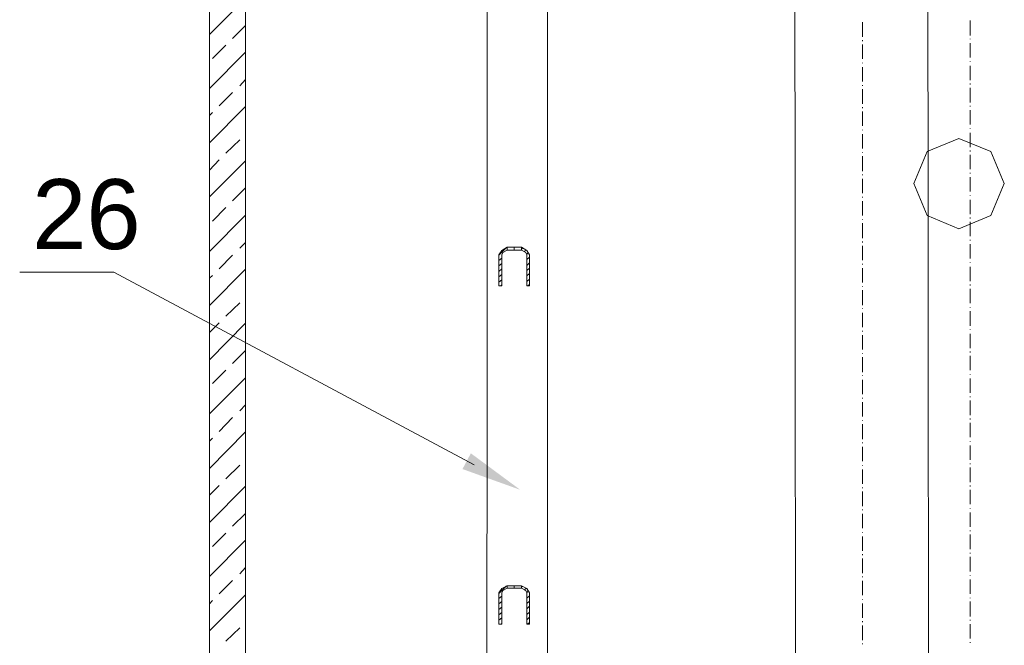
# Model space of a CAD drawing. Extents: x -23500 to 2637, y 21242 to 29547.
# Tile 65 of 121: x -9645 to -8626, y 26319 to 26967. Entities that reach past the tile are written whole.
import ezdxf

# ---------------------------------------------------------------- set-up
doc = ezdxf.new("R2010")
doc.units = 0
doc.header["$LTSCALE"] = 25
doc.layers.get('0').update_dxf_attribs({"linetype": 'CONTINUOUS', "lineweight": 13})
doc.styles.get("Standard").update_dxf_attribs({"font": 'ARIAL.TTF', "height": 50})

msp = doc.modelspace()

# ---------------------------------------------------------------- hatches: boundary and pattern name
h = msp.add_hatch(color=7)
h.dxf.hatch_style = 2
h.paths.add_polyline_path([(-9126.841, 26480.271), (-9186.672, 26501.805), (-9177.98, 26518.077)])

# ---------------------------------------------------------------- linework, layer by layer
at = {"color": 7, "lineweight": 9}
msp.add_lwpolyline([(-9174.41, 26506.321), (-9547.436, 26705.757), (-9644.833, 26705.757)], dxfattribs=at)
for points, knots in [([(-9160.887, 27648.066), (-9160.887, 27648.066), (-9098.42, 27648.066), (-9098.42, 27648.066), (-9098.42, 27648.066), (-9099.908, 22797.091), (-9099.908, 22797.091), (-9099.908, 22797.091), (-9162.868, 22797.091), (-9162.868, 22797.091), (-9162.868, 22797.091), (-9160.887, 27648.066), (-9160.887, 27648.066), (-9160.887, 27648.066), (-9160.887, 27648.066), (-9160.887, 27648.066)], [0, 0, 0, 0, 1, 1, 1, 2, 2, 2, 3, 3, 3, 4, 4, 4, 5, 5, 5, 5]), ([(-9411.211, 27522.652), (-9411.211, 27522.652), (-9448.385, 27522.652), (-9448.385, 27522.652), (-9448.385, 27522.652), (-9448.385, 22797.091), (-9448.385, 22797.091), (-9448.385, 22797.091), (-9411.211, 22797.091), (-9411.211, 22797.091), (-9411.211, 22797.091), (-9411.211, 27522.652), (-9411.211, 27522.652)], [0, 0, 0, 0, 1, 1, 1, 2, 2, 2, 3, 3, 3, 4, 4, 4, 4]), ([(-8705.337, 27522.652), (-8705.337, 27522.652), (-8703.344, 25002.978), (-8703.344, 25002.978), (-8703.344, 25002.978), (-8841.158, 25002.978), (-8841.158, 25002.978), (-8841.158, 25002.978), (-8843.139, 27522.652), (-8843.139, 27522.652)], [0, 0, 0, 0, 1, 1, 1, 2, 2, 2, 3, 3, 3, 3]), ([(-8626.016, 26797.44), (-8626.016, 26797.44), (-8639.893, 26830.642), (-8639.893, 26830.642), (-8639.893, 26830.642), (-8673.107, 26844.026), (-8673.107, 26844.026), (-8673.107, 26844.026), (-8705.829, 26830.642), (-8705.829, 26830.642), (-8705.829, 26830.642), (-8719.705, 26797.44), (-8719.705, 26797.44), (-8719.705, 26797.44), (-8705.829, 26764.226), (-8705.829, 26764.226), (-8705.829, 26764.226), (-8673.107, 26750.337), (-8673.107, 26750.337), (-8673.107, 26750.337), (-8639.893, 26764.226), (-8639.893, 26764.226), (-8639.893, 26764.226), (-8626.016, 26797.44), (-8626.016, 26797.44), (-8626.016, 26797.44), (-8626.016, 26797.44), (-8626.016, 26797.44)], [0, 0, 0, 0, 1, 1, 1, 2, 2, 2, 3, 3, 3, 4, 4, 4, 5, 5, 5, 6, 6, 6, 7, 7, 7, 8, 8, 8, 9, 9, 9, 9])]:
    msp.add_open_spline(points, degree=3, knots=knots, dxfattribs=at)
for points in [[(-9448.386, 26951.603), (-9448.386, 26951.603), (-9411.211, 26989.27), (-9411.211, 26989.27)], [(-9424.595, 26947.629), (-9424.595, 26947.629), (-9411.211, 26961.013), (-9411.211, 26961.013)], [(-8772.749, 26964.495), (-8772.749, 26964.495), (-8772.749, 26949.118), (-8772.749, 26949.118)], [(-8661.211, 26965.983), (-8661.211, 26965.983), (-8661.211, 26950.606), (-8661.211, 26950.606)], [(-9445.422, 26926.815), (-9445.422, 26926.815), (-9431.533, 26940.691), (-9431.533, 26940.691)], [(-8772.749, 26945.649), (-8772.749, 26945.649), (-8772.749, 26944.665), (-8772.749, 26944.665)], [(-8772.749, 26941.196), (-8772.749, 26941.196), (-8772.749, 26926.323), (-8772.749, 26926.323)], [(-8661.211, 26947.137), (-8661.211, 26947.137), (-8661.211, 26946.645), (-8661.211, 26946.645)], [(-8661.211, 26942.684), (-8661.211, 26942.684), (-8661.211, 26927.812), (-8661.211, 26927.812)], [(-9448.386, 26895.581), (-9448.386, 26895.581), (-9411.211, 26933.261), (-9411.211, 26933.261)], [(-8772.749, 26922.35), (-8772.749, 26922.35), (-8772.749, 26921.858), (-8772.749, 26921.858)], [(-8772.749, 26917.897), (-8772.749, 26917.897), (-8772.749, 26903.024), (-8772.749, 26903.024)], [(-8661.211, 26923.838), (-8661.211, 26923.838), (-8661.211, 26923.346), (-8661.211, 26923.346)], [(-8661.211, 26919.372), (-8661.211, 26919.372), (-8661.211, 26904.513), (-8661.211, 26904.513)], [(-9417.165, 26898.558), (-9417.165, 26898.558), (-9411.211, 26905.004), (-9411.211, 26905.004)], [(-8772.749, 26899.05), (-8772.749, 26899.05), (-8772.749, 26898.558), (-8772.749, 26898.558)], [(-8661.211, 26901.031), (-8661.211, 26901.031), (-8661.211, 26900.047), (-8661.211, 26900.047)], [(-9438.471, 26877.744), (-9438.471, 26877.744), (-9424.595, 26891.62), (-9424.595, 26891.62)], [(-8772.749, 26895.089), (-8772.749, 26895.089), (-8772.749, 26879.725), (-8772.749, 26879.725)], [(-8661.211, 26896.578), (-8661.211, 26896.578), (-8661.211, 26881.213), (-8661.211, 26881.213)], [(-9448.386, 26839.573), (-9448.386, 26839.573), (-9411.211, 26877.24), (-9411.211, 26877.24)], [(-8661.211, 26877.744), (-8661.211, 26877.744), (-8661.211, 26877.24), (-8661.211, 26877.24)], [(-9448.386, 26867.829), (-9448.386, 26867.829), (-9445.422, 26870.806), (-9445.422, 26870.806)], [(-8772.749, 26876.256), (-8772.749, 26876.256), (-8772.749, 26875.259), (-8772.749, 26875.259)], [(-8772.749, 26871.79), (-8772.749, 26871.79), (-8772.749, 26856.918), (-8772.749, 26856.918)], [(-8661.211, 26873.279), (-8661.211, 26873.279), (-8661.211, 26858.406), (-8661.211, 26858.406)], [(-8772.749, 26852.957), (-8772.749, 26852.957), (-8772.749, 26852.452), (-8772.749, 26852.452)], [(-8772.749, 26848.491), (-8772.749, 26848.491), (-8772.749, 26833.619), (-8772.749, 26833.619)], [(-8661.211, 26854.445), (-8661.211, 26854.445), (-8661.211, 26853.941), (-8661.211, 26853.941)], [(-8661.211, 26849.98), (-8661.211, 26849.98), (-8661.211, 26835.107), (-8661.211, 26835.107)], [(-9431.533, 26828.661), (-9431.533, 26828.661), (-9417.165, 26842.537), (-9417.165, 26842.537)], [(-8772.749, 26829.658), (-8772.749, 26829.658), (-8772.749, 26829.153), (-8772.749, 26829.153)], [(-8772.749, 26825.684), (-8772.749, 26825.684), (-8772.749, 26810.319), (-8772.749, 26810.319)], [(-8661.211, 26831.638), (-8661.211, 26831.638), (-8661.211, 26830.642), (-8661.211, 26830.642)], [(-8661.211, 26827.172), (-8661.211, 26827.172), (-8661.211, 26812.3), (-8661.211, 26812.3)], [(-9448.386, 26811.316), (-9448.386, 26811.316), (-9438.471, 26821.723), (-9438.471, 26821.723)], [(-9448.386, 26783.551), (-9448.386, 26783.551), (-9411.211, 26820.726), (-9411.211, 26820.726)], [(-8772.749, 26806.85), (-8772.749, 26806.85), (-8772.749, 26805.866), (-8772.749, 26805.866)], [(-8661.211, 26808.339), (-8661.211, 26808.339), (-8661.211, 26807.847), (-8661.211, 26807.847)], [(-8772.749, 26802.397), (-8772.749, 26802.397), (-8772.749, 26787.525), (-8772.749, 26787.525)], [(-8661.211, 26803.886), (-8661.211, 26803.886), (-8661.211, 26789.013), (-8661.211, 26789.013)], [(-9424.595, 26779.59), (-9424.595, 26779.59), (-9411.211, 26792.974), (-9411.211, 26792.974)], [(-8661.211, 26785.04), (-8661.211, 26785.04), (-8661.211, 26784.548), (-8661.211, 26784.548)], [(-8772.749, 26783.551), (-8772.749, 26783.551), (-8772.749, 26783.059), (-8772.749, 26783.059)], [(-8772.749, 26779.098), (-8772.749, 26779.098), (-8772.749, 26764.226), (-8772.749, 26764.226)], [(-8661.211, 26780.587), (-8661.211, 26780.587), (-8661.211, 26765.714), (-8661.211, 26765.714)], [(-9448.386, 26727.051), (-9448.386, 26727.051), (-9411.211, 26764.718), (-9411.211, 26764.718)], [(-9445.422, 26758.272), (-9445.422, 26758.272), (-9431.533, 26772.652), (-9431.533, 26772.652)], [(-8772.749, 26760.252), (-8772.749, 26760.252), (-8772.749, 26759.76), (-8772.749, 26759.76)], [(-8772.749, 26756.291), (-8772.749, 26756.291), (-8772.749, 26740.927), (-8772.749, 26740.927)], [(-8661.211, 26762.245), (-8661.211, 26762.245), (-8661.211, 26761.249), (-8661.211, 26761.249)], [(-8661.211, 26757.78), (-8661.211, 26757.78), (-8661.211, 26742.907), (-8661.211, 26742.907)], [(-9417.165, 26730.507), (-9417.165, 26730.507), (-9411.211, 26736.461), (-9411.211, 26736.461)], [(-8772.749, 26737.458), (-8772.749, 26737.458), (-8772.749, 26736.461), (-8772.749, 26736.461)], [(-8661.211, 26738.946), (-8661.211, 26738.946), (-8661.211, 26738.442), (-8661.211, 26738.442)], [(-8661.211, 26734.481), (-8661.211, 26734.481), (-8661.211, 26719.608), (-8661.211, 26719.608)], [(-9148.979, 26723.077), (-9148.979, 26723.077), (-9141.057, 26731.012), (-9141.057, 26731.012)], [(-9146.015, 26728.034), (-9146.015, 26728.034), (-9148.979, 26723.569), (-9148.979, 26723.569)], [(-9148.979, 26691.351), (-9148.979, 26691.351), (-9148.979, 26723.569), (-9148.979, 26723.569)], [(-9140.553, 26731.503), (-9140.553, 26731.503), (-9146.015, 26728.034), (-9146.015, 26728.034)], [(-9145.018, 26726.054), (-9145.018, 26726.054), (-9146.015, 26723.569), (-9146.015, 26723.569)], [(-9146.015, 26691.351), (-9146.015, 26691.351), (-9146.015, 26723.569), (-9146.015, 26723.569)], [(-9140.553, 26728.539), (-9140.553, 26728.539), (-9145.018, 26726.054), (-9145.018, 26726.054)], [(-9140.553, 26731.503), (-9140.553, 26731.503), (-9125.68, 26731.503), (-9125.68, 26731.503)], [(-9140.553, 26731.503), (-9140.553, 26731.503), (-9140.553, 26728.539), (-9140.553, 26728.539)], [(-9140.553, 26728.539), (-9140.553, 26728.539), (-9125.68, 26728.539), (-9125.68, 26728.539)], [(-9133.123, 26728.539), (-9133.123, 26728.539), (-9133.123, 26731.503), (-9133.123, 26731.503)], [(-9125.68, 26731.503), (-9125.68, 26731.503), (-9120.231, 26728.034), (-9120.231, 26728.034)], [(-9125.68, 26731.503), (-9125.68, 26731.503), (-9125.68, 26728.539), (-9125.68, 26728.539)], [(-9125.68, 26729.523), (-9125.68, 26729.523), (-9124.696, 26730.507), (-9124.696, 26730.507)], [(-9125.68, 26728.539), (-9125.68, 26728.539), (-9121.227, 26726.054), (-9121.227, 26726.054)], [(-9122.716, 26727.051), (-9122.716, 26727.051), (-9120.723, 26728.539), (-9120.723, 26728.539)], [(-9120.231, 26723.569), (-9120.231, 26723.569), (-9121.227, 26726.054), (-9121.227, 26726.054)], [(-9117.254, 26723.569), (-9117.254, 26723.569), (-9120.231, 26728.034), (-9120.231, 26728.034)], [(-9120.231, 26724.074), (-9120.231, 26724.074), (-9118.25, 26726.054), (-9118.25, 26726.054)], [(-9120.231, 26723.569), (-9120.231, 26723.569), (-9120.231, 26691.351), (-9120.231, 26691.351)], [(-9117.254, 26723.569), (-9117.254, 26723.569), (-9117.254, 26691.351), (-9117.254, 26691.351)], [(-8772.749, 26732.992), (-8772.749, 26732.992), (-8772.749, 26718.119), (-8772.749, 26718.119)], [(-9438.471, 26709.201), (-9438.471, 26709.201), (-9424.595, 26723.077), (-9424.595, 26723.077)], [(-9148.979, 26717.627), (-9148.979, 26717.627), (-9146.015, 26720.113), (-9146.015, 26720.113)], [(-9148.979, 26712.178), (-9148.979, 26712.178), (-9146.015, 26714.65), (-9146.015, 26714.65)], [(-9120.231, 26718.624), (-9120.231, 26718.624), (-9117.254, 26721.096), (-9117.254, 26721.096)], [(-9120.231, 26712.67), (-9120.231, 26712.67), (-9117.254, 26715.155), (-9117.254, 26715.155)], [(-8772.749, 26714.158), (-8772.749, 26714.158), (-8772.749, 26713.666), (-8772.749, 26713.666)], [(-8661.211, 26715.647), (-8661.211, 26715.647), (-8661.211, 26715.155), (-8661.211, 26715.155)], [(-9448.386, 26671.029), (-9448.386, 26671.029), (-9411.211, 26708.709), (-9411.211, 26708.709)], [(-9148.979, 26706.224), (-9148.979, 26706.224), (-9146.015, 26709.201), (-9146.015, 26709.201)], [(-9148.979, 26700.774), (-9148.979, 26700.774), (-9146.015, 26703.247), (-9146.015, 26703.247)], [(-9120.231, 26707.22), (-9120.231, 26707.22), (-9117.254, 26709.693), (-9117.254, 26709.693)], [(-9120.231, 26701.758), (-9120.231, 26701.758), (-9117.254, 26704.243), (-9117.254, 26704.243)], [(-8772.749, 26709.693), (-8772.749, 26709.693), (-8772.749, 26694.82), (-8772.749, 26694.82)], [(-8661.211, 26711.181), (-8661.211, 26711.181), (-8661.211, 26696.309), (-8661.211, 26696.309)], [(-9448.386, 26699.286), (-9448.386, 26699.286), (-9445.422, 26702.263), (-9445.422, 26702.263)], [(-9148.979, 26695.325), (-9148.979, 26695.325), (-9146.015, 26697.797), (-9146.015, 26697.797)], [(-9120.231, 26695.817), (-9120.231, 26695.817), (-9117.254, 26698.289), (-9117.254, 26698.289)], [(-9146.015, 26691.351), (-9146.015, 26691.351), (-9148.979, 26691.351), (-9148.979, 26691.351)], [(-9146.999, 26691.351), (-9146.999, 26691.351), (-9146.015, 26692.348), (-9146.015, 26692.348)], [(-9117.254, 26691.351), (-9117.254, 26691.351), (-9120.231, 26691.351), (-9120.231, 26691.351)], [(-9119.234, 26691.351), (-9119.234, 26691.351), (-9117.254, 26692.84), (-9117.254, 26692.84)], [(-8772.749, 26690.859), (-8772.749, 26690.859), (-8772.749, 26690.367), (-8772.749, 26690.367)], [(-8772.749, 26686.886), (-8772.749, 26686.886), (-8772.749, 26671.521), (-8772.749, 26671.521)], [(-8661.211, 26692.84), (-8661.211, 26692.84), (-8661.211, 26691.856), (-8661.211, 26691.856)], [(-8661.211, 26688.374), (-8661.211, 26688.374), (-8661.211, 26673.502), (-8661.211, 26673.502)], [(-9431.533, 26660.118), (-9431.533, 26660.118), (-9417.165, 26674.006), (-9417.165, 26674.006)], [(-8772.749, 26668.052), (-8772.749, 26668.052), (-8772.749, 26667.56), (-8772.749, 26667.56)], [(-8772.749, 26663.587), (-8772.749, 26663.587), (-8772.749, 26648.714), (-8772.749, 26648.714)], [(-8661.211, 26669.541), (-8661.211, 26669.541), (-8661.211, 26669.049), (-8661.211, 26669.049)], [(-8661.211, 26665.075), (-8661.211, 26665.075), (-8661.211, 26650.203), (-8661.211, 26650.203)], [(-9448.386, 26643.277), (-9448.386, 26643.277), (-9438.471, 26653.18), (-9438.471, 26653.18)], [(-9448.386, 26615.02), (-9448.386, 26615.02), (-9411.211, 26652.688), (-9411.211, 26652.688)], [(-8772.749, 26644.766), (-8772.749, 26644.766), (-8772.749, 26644.261), (-8772.749, 26644.261)], [(-8661.211, 26646.242), (-8661.211, 26646.242), (-8661.211, 26645.75), (-8661.211, 26645.75)], [(-8772.749, 26640.3), (-8772.749, 26640.3), (-8772.749, 26625.427), (-8772.749, 26625.427)], [(-8661.211, 26641.789), (-8661.211, 26641.789), (-8661.211, 26626.916), (-8661.211, 26626.916)], [(-9424.595, 26611.047), (-9424.595, 26611.047), (-9411.211, 26624.431), (-9411.211, 26624.431)], [(-8661.211, 26623.447), (-8661.211, 26623.447), (-8661.211, 26622.45), (-8661.211, 26622.45)], [(-8772.749, 26621.467), (-8772.749, 26621.467), (-8772.749, 26620.962), (-8772.749, 26620.962)], [(-8772.749, 26617.493), (-8772.749, 26617.493), (-8772.749, 26602.128), (-8772.749, 26602.128)], [(-8661.211, 26618.981), (-8661.211, 26618.981), (-8661.211, 26604.109), (-8661.211, 26604.109)], [(-9445.422, 26590.233), (-9445.422, 26590.233), (-9431.533, 26604.109), (-9431.533, 26604.109)], [(-9448.386, 26558.999), (-9448.386, 26558.999), (-9411.211, 26596.174), (-9411.211, 26596.174)], [(-8772.749, 26598.659), (-8772.749, 26598.659), (-8772.749, 26598.167), (-8772.749, 26598.167)], [(-8772.749, 26594.194), (-8772.749, 26594.194), (-8772.749, 26579.321), (-8772.749, 26579.321)], [(-8661.211, 26600.148), (-8661.211, 26600.148), (-8661.211, 26599.643), (-8661.211, 26599.643)], [(-8661.211, 26595.682), (-8661.211, 26595.682), (-8661.211, 26580.81), (-8661.211, 26580.81)], [(-8772.749, 26575.36), (-8772.749, 26575.36), (-8772.749, 26574.856), (-8772.749, 26574.856)], [(-8772.749, 26570.895), (-8772.749, 26570.895), (-8772.749, 26556.035), (-8772.749, 26556.035)], [(-8661.211, 26576.849), (-8661.211, 26576.849), (-8661.211, 26576.344), (-8661.211, 26576.344)], [(-8661.211, 26572.875), (-8661.211, 26572.875), (-8661.211, 26557.511), (-8661.211, 26557.511)], [(-9417.165, 26561.976), (-9417.165, 26561.976), (-9411.211, 26568.41), (-9411.211, 26568.41)], [(-9438.471, 26540.657), (-9438.471, 26540.657), (-9424.595, 26555.038), (-9424.595, 26555.038)], [(-8772.749, 26552.061), (-8772.749, 26552.061), (-8772.749, 26551.569), (-8772.749, 26551.569)], [(-8661.211, 26554.042), (-8661.211, 26554.042), (-8661.211, 26553.058), (-8661.211, 26553.058)], [(-8772.749, 26548.1), (-8772.749, 26548.1), (-8772.749, 26532.736), (-8772.749, 26532.736)], [(-8661.211, 26549.589), (-8661.211, 26549.589), (-8661.211, 26534.716), (-8661.211, 26534.716)], [(-9448.386, 26502.486), (-9448.386, 26502.486), (-9411.211, 26540.166), (-9411.211, 26540.166)], [(-9448.386, 26530.742), (-9448.386, 26530.742), (-9445.422, 26533.719), (-9445.422, 26533.719)], [(-8661.211, 26530.742), (-8661.211, 26530.742), (-8661.211, 26530.25), (-8661.211, 26530.25)], [(-8772.749, 26529.254), (-8772.749, 26529.254), (-8772.749, 26528.762), (-8772.749, 26528.762)], [(-8772.749, 26524.801), (-8772.749, 26524.801), (-8772.749, 26509.928), (-8772.749, 26509.928)], [(-8661.211, 26526.289), (-8661.211, 26526.289), (-8661.211, 26511.417), (-8661.211, 26511.417)], [(-9431.533, 26491.587), (-9431.533, 26491.587), (-9417.165, 26505.955), (-9417.165, 26505.955)], [(-8772.749, 26505.955), (-8772.749, 26505.955), (-8772.749, 26505.463), (-8772.749, 26505.463)], [(-8772.749, 26501.502), (-8772.749, 26501.502), (-8772.749, 26486.629), (-8772.749, 26486.629)], [(-8661.211, 26507.443), (-8661.211, 26507.443), (-8661.211, 26506.951), (-8661.211, 26506.951)], [(-8661.211, 26503.482), (-8661.211, 26503.482), (-8661.211, 26488.118), (-8661.211, 26488.118)], [(-9448.386, 26474.734), (-9448.386, 26474.734), (-9438.471, 26484.649), (-9438.471, 26484.649)], [(-9448.386, 26446.477), (-9448.386, 26446.477), (-9411.211, 26484.157), (-9411.211, 26484.157)], [(-8772.749, 26482.668), (-8772.749, 26482.668), (-8772.749, 26482.176), (-8772.749, 26482.176)], [(-8661.211, 26484.649), (-8661.211, 26484.649), (-8661.211, 26483.652), (-8661.211, 26483.652)], [(-8661.211, 26480.183), (-8661.211, 26480.183), (-8661.211, 26465.311), (-8661.211, 26465.311)], [(-8772.749, 26478.695), (-8772.749, 26478.695), (-8772.749, 26463.33), (-8772.749, 26463.33)], [(-8772.749, 26459.861), (-8772.749, 26459.861), (-8772.749, 26459.369), (-8772.749, 26459.369)], [(-8661.211, 26461.35), (-8661.211, 26461.35), (-8661.211, 26460.858), (-8661.211, 26460.858)], [(-9424.595, 26442.516), (-9424.595, 26442.516), (-9411.211, 26455.9), (-9411.211, 26455.9)], [(-8772.749, 26455.396), (-8772.749, 26455.396), (-8772.749, 26440.523), (-8772.749, 26440.523)], [(-8661.211, 26456.884), (-8661.211, 26456.884), (-8661.211, 26442.011), (-8661.211, 26442.011)], [(-9448.386, 26390.468), (-9448.386, 26390.468), (-9411.211, 26428.135), (-9411.211, 26428.135)], [(-9445.422, 26421.689), (-9445.422, 26421.689), (-9431.533, 26435.565), (-9431.533, 26435.565)], [(-8772.749, 26436.562), (-8772.749, 26436.562), (-8772.749, 26436.07), (-8772.749, 26436.07)], [(-8772.749, 26432.096), (-8772.749, 26432.096), (-8772.749, 26417.224), (-8772.749, 26417.224)], [(-8661.211, 26438.05), (-8661.211, 26438.05), (-8661.211, 26437.546), (-8661.211, 26437.546)], [(-8661.211, 26434.09), (-8661.211, 26434.09), (-8661.211, 26418.712), (-8661.211, 26418.712)], [(-8772.749, 26413.755), (-8772.749, 26413.755), (-8772.749, 26412.771), (-8772.749, 26412.771)], [(-8772.749, 26409.302), (-8772.749, 26409.302), (-8772.749, 26393.937), (-8772.749, 26393.937)], [(-8661.211, 26415.243), (-8661.211, 26415.243), (-8661.211, 26414.247), (-8661.211, 26414.247)], [(-8661.211, 26410.79), (-8661.211, 26410.79), (-8661.211, 26395.918), (-8661.211, 26395.918)], [(-9417.165, 26393.433), (-9417.165, 26393.433), (-9411.211, 26399.879), (-9411.211, 26399.879)], [(-8772.749, 26390.468), (-8772.749, 26390.468), (-8772.749, 26389.964), (-8772.749, 26389.964)], [(-8661.211, 26391.944), (-8661.211, 26391.944), (-8661.211, 26391.452), (-8661.211, 26391.452)], [(-8661.211, 26387.491), (-8661.211, 26387.491), (-8661.211, 26372.619), (-8661.211, 26372.619)], [(-9438.471, 26372.619), (-9438.471, 26372.619), (-9424.595, 26386.495), (-9424.595, 26386.495)], [(-9148.979, 26373.111), (-9148.979, 26373.111), (-9141.057, 26381.045), (-9141.057, 26381.045)], [(-9148.979, 26373.111), (-9148.979, 26373.111), (-9141.057, 26381.045), (-9141.057, 26381.045)], [(-9146.015, 26378.068), (-9146.015, 26378.068), (-9148.979, 26373.603), (-9148.979, 26373.603)], [(-9146.015, 26378.068), (-9146.015, 26378.068), (-9148.979, 26373.603), (-9148.979, 26373.603)], [(-9140.553, 26381.045), (-9140.553, 26381.045), (-9146.015, 26378.068), (-9146.015, 26378.068)], [(-9140.553, 26381.045), (-9140.553, 26381.045), (-9146.015, 26378.068), (-9146.015, 26378.068)], [(-9140.553, 26378.56), (-9140.553, 26378.56), (-9145.018, 26376.088), (-9145.018, 26376.088)], [(-9140.553, 26378.56), (-9140.553, 26378.56), (-9145.018, 26376.088), (-9145.018, 26376.088)], [(-9140.553, 26381.045), (-9140.553, 26381.045), (-9125.68, 26381.045), (-9125.68, 26381.045)], [(-9140.553, 26381.045), (-9140.553, 26381.045), (-9140.553, 26378.56), (-9140.553, 26378.56)], [(-9140.553, 26381.045), (-9140.553, 26381.045), (-9125.68, 26381.045), (-9125.68, 26381.045)], [(-9140.553, 26381.045), (-9140.553, 26381.045), (-9140.553, 26378.56), (-9140.553, 26378.56)], [(-9140.553, 26378.56), (-9140.553, 26378.56), (-9125.68, 26378.56), (-9125.68, 26378.56)], [(-9140.553, 26378.56), (-9140.553, 26378.56), (-9125.68, 26378.56), (-9125.68, 26378.56)], [(-9133.123, 26378.56), (-9133.123, 26378.56), (-9133.123, 26381.045), (-9133.123, 26381.045)], [(-9133.123, 26378.56), (-9133.123, 26378.56), (-9133.123, 26381.045), (-9133.123, 26381.045)], [(-9125.68, 26381.045), (-9125.68, 26381.045), (-9120.231, 26378.068), (-9120.231, 26378.068)], [(-9125.68, 26381.045), (-9125.68, 26381.045), (-9125.68, 26378.56), (-9125.68, 26378.56)], [(-9125.68, 26381.045), (-9125.68, 26381.045), (-9120.231, 26378.068), (-9120.231, 26378.068)], [(-9125.68, 26381.045), (-9125.68, 26381.045), (-9125.68, 26378.56), (-9125.68, 26378.56)], [(-9125.68, 26379.557), (-9125.68, 26379.557), (-9124.696, 26380.541), (-9124.696, 26380.541)], [(-9125.68, 26379.557), (-9125.68, 26379.557), (-9124.696, 26380.541), (-9124.696, 26380.541)], [(-9125.68, 26378.56), (-9125.68, 26378.56), (-9121.227, 26376.088), (-9121.227, 26376.088)], [(-9125.68, 26378.56), (-9125.68, 26378.56), (-9121.227, 26376.088), (-9121.227, 26376.088)], [(-9122.716, 26376.58), (-9122.716, 26376.58), (-9120.723, 26378.56), (-9120.723, 26378.56)], [(-9122.716, 26376.58), (-9122.716, 26376.58), (-9120.723, 26378.56), (-9120.723, 26378.56)], [(-9117.254, 26373.603), (-9117.254, 26373.603), (-9120.231, 26378.068), (-9120.231, 26378.068)], [(-9117.254, 26373.603), (-9117.254, 26373.603), (-9120.231, 26378.068), (-9120.231, 26378.068)], [(-8772.749, 26386.003), (-8772.749, 26386.003), (-8772.749, 26371.13), (-8772.749, 26371.13)], [(-9448.386, 26334.447), (-9448.386, 26334.447), (-9411.211, 26371.622), (-9411.211, 26371.622)], [(-9148.979, 26341.385), (-9148.979, 26341.385), (-9148.979, 26373.603), (-9148.979, 26373.603)], [(-9148.979, 26341.385), (-9148.979, 26341.385), (-9148.979, 26373.603), (-9148.979, 26373.603)], [(-9148.979, 26367.661), (-9148.979, 26367.661), (-9146.015, 26370.134), (-9146.015, 26370.134)], [(-9148.979, 26367.661), (-9148.979, 26367.661), (-9146.015, 26370.134), (-9146.015, 26370.134)], [(-9145.018, 26376.088), (-9145.018, 26376.088), (-9146.015, 26373.603), (-9146.015, 26373.603)], [(-9145.018, 26376.088), (-9145.018, 26376.088), (-9146.015, 26373.603), (-9146.015, 26373.603)], [(-9146.015, 26341.385), (-9146.015, 26341.385), (-9146.015, 26373.603), (-9146.015, 26373.603)], [(-9146.015, 26341.385), (-9146.015, 26341.385), (-9146.015, 26373.603), (-9146.015, 26373.603)], [(-9120.231, 26373.603), (-9120.231, 26373.603), (-9121.227, 26376.088), (-9121.227, 26376.088)], [(-9120.231, 26373.603), (-9120.231, 26373.603), (-9121.227, 26376.088), (-9121.227, 26376.088)], [(-9120.231, 26374.107), (-9120.231, 26374.107), (-9118.25, 26376.088), (-9118.25, 26376.088)], [(-9120.231, 26374.107), (-9120.231, 26374.107), (-9118.25, 26376.088), (-9118.25, 26376.088)], [(-9120.231, 26373.603), (-9120.231, 26373.603), (-9120.231, 26341.385), (-9120.231, 26341.385)], [(-9120.231, 26373.603), (-9120.231, 26373.603), (-9120.231, 26341.385), (-9120.231, 26341.385)], [(-9120.231, 26368.153), (-9120.231, 26368.153), (-9117.254, 26370.638), (-9117.254, 26370.638)], [(-9120.231, 26368.153), (-9120.231, 26368.153), (-9117.254, 26370.638), (-9117.254, 26370.638)], [(-9117.254, 26373.603), (-9117.254, 26373.603), (-9117.254, 26341.385), (-9117.254, 26341.385)], [(-9117.254, 26373.603), (-9117.254, 26373.603), (-9117.254, 26341.385), (-9117.254, 26341.385)], [(-8772.749, 26367.157), (-8772.749, 26367.157), (-8772.749, 26366.665), (-8772.749, 26366.665)], [(-8661.211, 26368.645), (-8661.211, 26368.645), (-8661.211, 26368.153), (-8661.211, 26368.153)], [(-9448.386, 26362.212), (-9448.386, 26362.212), (-9445.422, 26365.681), (-9445.422, 26365.681)], [(-9148.979, 26362.212), (-9148.979, 26362.212), (-9146.015, 26364.684), (-9146.015, 26364.684)], [(-9148.979, 26362.212), (-9148.979, 26362.212), (-9146.015, 26364.684), (-9146.015, 26364.684)], [(-9148.979, 26356.258), (-9148.979, 26356.258), (-9146.015, 26358.73), (-9146.015, 26358.73)], [(-9148.979, 26356.258), (-9148.979, 26356.258), (-9146.015, 26358.73), (-9146.015, 26358.73)], [(-9120.231, 26362.704), (-9120.231, 26362.704), (-9117.254, 26365.176), (-9117.254, 26365.176)], [(-9120.231, 26362.704), (-9120.231, 26362.704), (-9117.254, 26365.176), (-9117.254, 26365.176)], [(-9120.231, 26357.241), (-9120.231, 26357.241), (-9117.254, 26359.727), (-9117.254, 26359.727)], [(-9120.231, 26357.241), (-9120.231, 26357.241), (-9117.254, 26359.727), (-9117.254, 26359.727)], [(-8772.749, 26362.704), (-8772.749, 26362.704), (-8772.749, 26347.831), (-8772.749, 26347.831)], [(-8661.211, 26364.684), (-8661.211, 26364.684), (-8661.211, 26349.32), (-8661.211, 26349.32)], [(-9148.979, 26350.808), (-9148.979, 26350.808), (-9146.015, 26353.28), (-9146.015, 26353.28)], [(-9148.979, 26350.808), (-9148.979, 26350.808), (-9146.015, 26353.28), (-9146.015, 26353.28)], [(-9148.979, 26345.346), (-9148.979, 26345.346), (-9146.015, 26347.831), (-9146.015, 26347.831)], [(-9148.979, 26345.346), (-9148.979, 26345.346), (-9146.015, 26347.831), (-9146.015, 26347.831)], [(-9120.231, 26351.3), (-9120.231, 26351.3), (-9117.254, 26353.785), (-9117.254, 26353.785)], [(-9120.231, 26351.3), (-9120.231, 26351.3), (-9117.254, 26353.785), (-9117.254, 26353.785)], [(-9120.231, 26345.85), (-9120.231, 26345.85), (-9117.254, 26348.323), (-9117.254, 26348.323)], [(-9120.231, 26345.85), (-9120.231, 26345.85), (-9117.254, 26348.323), (-9117.254, 26348.323)], [(-9431.533, 26323.548), (-9431.533, 26323.548), (-9417.165, 26337.424), (-9417.165, 26337.424)], [(-9146.015, 26341.385), (-9146.015, 26341.385), (-9148.979, 26341.385), (-9148.979, 26341.385)], [(-9146.015, 26341.385), (-9146.015, 26341.385), (-9148.979, 26341.385), (-9148.979, 26341.385)], [(-9146.999, 26341.385), (-9146.999, 26341.385), (-9146.015, 26341.877), (-9146.015, 26341.877)], [(-9146.999, 26341.385), (-9146.999, 26341.385), (-9146.015, 26341.877), (-9146.015, 26341.877)], [(-9117.254, 26341.385), (-9117.254, 26341.385), (-9120.231, 26341.385), (-9120.231, 26341.385)], [(-9117.254, 26341.385), (-9117.254, 26341.385), (-9120.231, 26341.385), (-9120.231, 26341.385)], [(-9119.234, 26341.385), (-9119.234, 26341.385), (-9117.254, 26342.873), (-9117.254, 26342.873)], [(-9119.234, 26341.385), (-9119.234, 26341.385), (-9117.254, 26342.873), (-9117.254, 26342.873)], [(-8772.749, 26344.362), (-8772.749, 26344.362), (-8772.749, 26343.365), (-8772.749, 26343.365)], [(-8772.749, 26339.896), (-8772.749, 26339.896), (-8772.749, 26324.532), (-8772.749, 26324.532)], [(-8661.211, 26345.85), (-8661.211, 26345.85), (-8661.211, 26344.854), (-8661.211, 26344.854)], [(-8661.211, 26341.385), (-8661.211, 26341.385), (-8661.211, 26326.512), (-8661.211, 26326.512)], [(-8772.749, 26321.063), (-8772.749, 26321.063), (-8772.749, 26320.571), (-8772.749, 26320.571)], [(-8661.211, 26322.551), (-8661.211, 26322.551), (-8661.211, 26322.059), (-8661.211, 26322.059)]]:
    msp.add_open_spline(points, degree=3, dxfattribs=at)

# ---------------------------------------------------------------- texts
at = {"color": 7, "char_height": 72.43765, "attachment_point": 1}
for s, insert in [('{\\fArial|b0|i0|c0;2}', (-9632.012, 26801.891)), ('{\\fArial|b0|i0|c0;6}', (-9575.906, 26801.891))]:
    msp.add_mtext(s, dxfattribs=dict(at, insert=insert))

doc.saveas('drawing.dxf')
